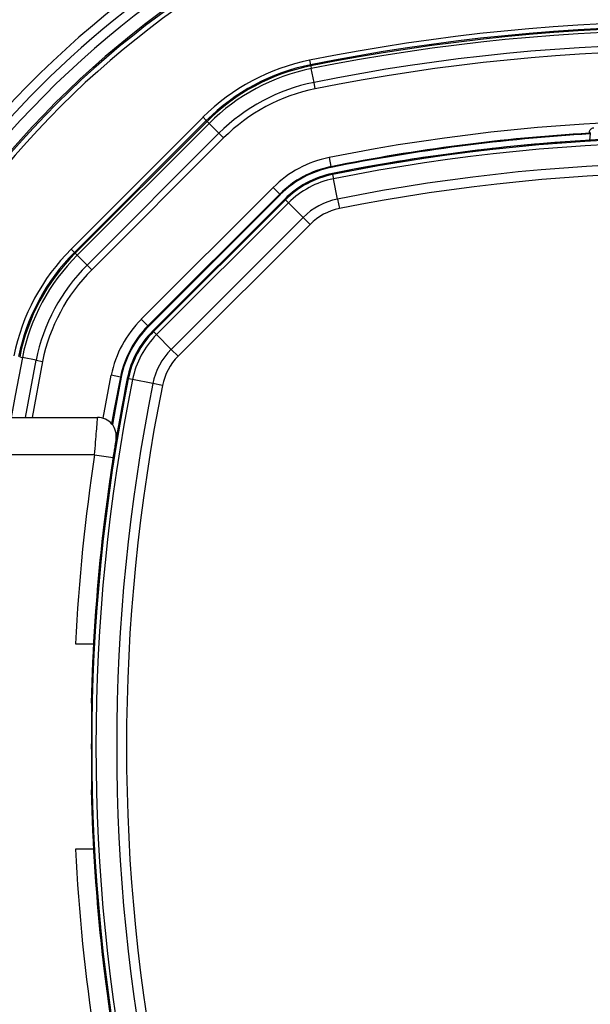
# Model space of a CAD drawing. Header units: millimetres. Extents: x 20 to 26059, y 28 to 17777.
# Tile 53 of 90: x 8953 to 9075, y 13209 to 13420. Entities that reach past the tile are written whole.
import ezdxf

# ---------------------------------------------------------------- set-up
doc = ezdxf.new("R2010")
doc.units = ezdxf.units.MM
doc.header["$LTSCALE"] = 2
doc.layers.add('COMPONENT_GEOMETRY', color=7, linetype='Continuous')
doc.styles.add('SLDTEXTSTYLE0', font='TXT', dxfattribs={"width": 0.75})
doc.dimstyles.new('SLDDIMSTYLE0', dxfattribs={"dimtxt": 150, "dimasz": 6.604, "dimexe": 0, "dimexo": 0.0625, "dimgap": 37.5, "dimtad": 0, "dimtih": 1, "dimtoh": 1, "dimdec": 0, "dimrnd": 1e-09, "dimzin": 12, "dimdsep": 46, "dimtxsty": 'SLDTEXTSTYLE0', "dimsah": 1, "dimcen": 0.09, "dimadec": 0, "dimazin": 3, "dimtfac": 1, "dimtdec": 0, "dimtofl": 0, "dimtmove": 0, "dimatfit": 3, "dimfxl": 1, "dimfrac": 2, "dimtolj": 1, "dimtzin": 12, "dimarcsym": 0})

# ---------------------------------------------------------------- blocks, each defined once
blk = doc.blocks.new('_D')
at = {"layer": 'COMPONENT_GEOMETRY', "color": 7}
for p, q in [((8742.94, 17777.25), (8697.24, 17777.25)), ((8697.24, 17777.25), (8697.24, 17539.12)), ((9453.98, 17777.25), (9499.68, 17777.25)), ((9499.68, 17777.25), (9499.68, 17539.12)), ((2197.17, 13286.24), (2197.17, 17567.56)), ((15999.75, 13309.49), (15999.75, 17567.56)), ((2197.17, 17561.21), (8628.2, 17561.21)), ((15999.75, 17561.21), (9568.72, 17561.21)), ((8697.24, 17539.12), (8742.94, 17539.12)), ((9499.68, 17539.12), (9453.98, 17539.12))]:
    blk.add_line(p, q, dxfattribs=at)
for points in [[(2197.17, 17561.21), (2203.77, 17560.19), (2203.77, 17562.22)], [(15999.75, 17561.21), (15993.15, 17562.22), (15993.15, 17560.19)]]:
    blk.add_solid(points, dxfattribs=at)
at = {"layer": 'COMPONENT_GEOMETRY', "color": 7, "char_height": 150, "attachment_point": 1, "style": 'SLDTEXTSTYLE0'}
for s, insert in [('22\'7.70"', (8742.94, 17732.48)), ('6901mm', (8689.29, 17508.06))]:
    blk.add_mtext(s, dxfattribs=dict(at, insert=insert))

msp = doc.modelspace()

# ---------------------------------------------------------------- linework, layer by layer
at = {"color": 7, "linetype": 'Continuous', "lineweight": 25}
for p, q in [((9014.74, 13411.46), (9014.94, 13410.48)), ((9014.99, 13410.23), (9014.94, 13410.48)), ((9014.99, 13410.23), (9015.1, 13409.66)), ((9015.7, 13406.72), (9015.1, 13409.66)), ((9015.97, 13405.33), (9015.7, 13406.72)), ((8963.67, 13370.98), (8991.92, 13399.23)), ((8992.62, 13398.52), (8964.37, 13370.27)), ((8964.55, 13370.09), (8992.8, 13398.34)), ((8993.21, 13397.93), (8964.96, 13369.68)), ((8991.92, 13399.23), (8992.62, 13398.52)), ((8992.8, 13398.34), (8992.62, 13398.52)), ((8992.8, 13398.34), (8993.21, 13397.93)), ((8995.33, 13395.81), (8993.21, 13397.93)), ((8967.09, 13367.56), (8995.33, 13395.81)), ((8996.33, 13394.81), (8995.33, 13395.81)), ((9074.83, 13395.66), (9074.66, 13394.32)), ((9074.68, 13395.83), (9074.83, 13395.66)), ((9074.86, 13395.92), (9074.83, 13395.66)), ((8996.33, 13394.81), (8968.09, 13366.56)), ((9018.93, 13390.62), (9019.33, 13388.66)), ((9019.36, 13388.49), (9019.33, 13388.66)), ((9019.67, 13386.97), (9019.62, 13387.19)), ((9019.67, 13386.97), (9019.85, 13386.07)), ((9020.72, 13381.71), (9019.85, 13386.07)), ((8978.7, 13355.95), (9006.95, 13384.2)), ((9008.36, 13382.78), (8980.11, 13354.53)), ((9008.36, 13382.78), (9006.95, 13384.2)), ((9008.48, 13382.66), (9008.36, 13382.78)), ((9008.48, 13382.66), (8980.23, 13354.41)), ((9009.42, 13381.72), (8981.17, 13353.47)), ((8981.33, 13353.31), (9009.58, 13381.56)), ((9010.23, 13380.92), (8981.98, 13352.67)), ((9009.58, 13381.56), (9009.42, 13381.72)), ((9009.58, 13381.56), (9010.23, 13380.92)), ((9013.37, 13377.77), (9010.23, 13380.92)), ((9020.72, 13381.71), (9021.13, 13379.67)), ((8985.12, 13349.52), (9013.37, 13377.77)), ((9014.84, 13376.3), (9013.37, 13377.77)), ((9014.84, 13376.3), (8986.59, 13348.05)), ((8963.67, 13370.98), (8964.37, 13370.27)), ((8964.55, 13370.09), (8964.37, 13370.27)), ((8964.55, 13370.09), (8964.96, 13369.68)), ((8967.09, 13367.56), (8964.96, 13369.68)), ((8967.09, 13367.56), (8968.09, 13366.56)), ((8980.11, 13354.53), (8978.7, 13355.95)), ((8980.23, 13354.41), (8980.11, 13354.53)), ((8981.33, 13353.31), (8981.17, 13353.47)), ((8981.33, 13353.31), (8981.98, 13352.67)), ((8985.12, 13349.52), (8981.98, 13352.67)), ((8986.59, 13348.05), (8985.12, 13349.52)), ((8952.66, 13347.9), (8953.23, 13347.79)), ((8956.18, 13347.2), (8953.23, 13347.79)), ((8956.18, 13347.2), (8957.56, 13346.92)), ((8974.23, 13343.57), (8972.27, 13343.96)), ((8974.41, 13343.53), (8974.23, 13343.57)), ((8975.93, 13343.23), (8975.71, 13343.27)), ((8976.82, 13343.05), (8975.93, 13343.23)), ((8981.18, 13342.17), (8976.82, 13343.05)), ((8983.23, 13341.76), (8981.18, 13342.17)), ((8948.89, 13334.93), (8969.34, 13334.93)), ((8968.71, 13326.93), (8948.89, 13326.93)), ((8968.71, 13326.93), (8972.66, 13326.33)), ((8972.66, 13326.33), (8972.08, 13322.41)), ((8964.59, 13286.43), (8968.47, 13286.43)), ((8967.97, 13273.77), (8968.04, 13273.7)), ((8968.04, 13255.17), (8967.97, 13255.1)), ((8968.47, 13242.43), (8964.59, 13242.43))]:
    msp.add_line(p, q, dxfattribs=at)
at = {"color": 8, "linetype": 'Continuous', "lineweight": 25}
for p, q in [((8953.9, 13334.93), (8956.18, 13347.2)), ((8957.56, 13346.92), (8955.33, 13334.93)), ((8970.53, 13334.75), (8972.27, 13343.96))]:
    msp.add_line(p, q, dxfattribs=at)
at = {"color": 7, "linetype": 'Continuous', "lineweight": 25, "flags": 128}
for points in [[(9074.86, 13395.92), (9074.77, 13396.02), (9074.69, 13396.1)], [(8974.23, 13343.57), (8972.92, 13336.71), (8972.35, 13333.56)], [(8974.41, 13343.53), (8973.09, 13336.66), (8972.5, 13333.39)]]:
    msp.add_lwpolyline(points, dxfattribs=at)
at = {"color": 8, "linetype": 'Continuous', "lineweight": 25, "flags": 128}
msp.add_lwpolyline([(8953.23, 13347.79), (8951.68, 13339.63), (8950.85, 13334.93)], dxfattribs=at)
at = {"color": 7, "linetype": 'Continuous', "lineweight": 25}
for centre, radius, start, end in [((9098.46, 13264.43), 202, 20.4268, 159.5732), ((9098.46, 13264.43), 198, 20.8585, 159.1415), ((9098.46, 13264.43), 195.2, 21.1724, 158.8276), ((9098.46, 13264.43), 200, 121.0906, 148.9094), ((9098.46, 12995.03), 424.76, 78.6328, 101.3672), ((9098.46, 12995.03), 423.76, 78.6328, 101.3672), ((9098.46, 12995.03), 423.51, 78.6328, 101.3672), ((9098.46, 12995.03), 422.92, 78.6328, 101.3672), ((9098.46, 12995.03), 419.92, 78.6328, 101.3672), ((9098.46, 12995.03), 418.51, 78.6328, 101.3672), ((9023.56, 13367.58), 44.76, 101.3672, 135), ((9023.56, 13367.58), 43.76, 101.3672, 135), ((9023.56, 13367.58), 43.51, 101.3672, 135), ((9023.56, 13367.58), 42.92, 101.3672, 135), ((9023.56, 13367.58), 39.92, 101.3672, 135), ((9023.56, 13367.58), 38.51, 101.3672, 135), ((9098.46, 12995.03), 403.5, 78.6328, 101.3672), ((9098.46, 12995.03), 401.5, 93.396, 101.3672), ((9098.46, 12995.03), 401.33, 93.3753, 101.3672), ((9098.46, 12995.03), 400, 91.3375, 101.3672), ((9098.46, 12995.03), 400, 94.1474, 101.3672), ((9098.46, 12995.03), 399.78, 78.6328, 101.3672), ((9098.46, 12995.03), 398.86, 78.6328, 101.3672), ((9023.56, 13367.58), 23.5, 101.3672, 135), ((9098.46, 12995.03), 394.42, 78.6328, 101.3672), ((9023.56, 13367.58), 21.5, 101.3672, 135), ((9023.56, 13367.58), 21.33, 101.3672, 135), ((9023.56, 13367.58), 20, 101.3672, 135), ((9098.46, 12995.03), 392.33, 78.6328, 101.3672), ((9023.56, 13367.58), 19.78, 101.3672, 135), ((9023.56, 13367.58), 18.86, 101.3672, 135), ((9023.56, 13367.58), 14.42, 101.3672, 135), ((9023.56, 13367.58), 12.33, 101.3672, 135), ((8995.31, 13339.33), 44.76, 135, 168.6328), ((8995.31, 13339.33), 43.76, 135, 168.6328), ((8995.31, 13339.33), 43.51, 135, 168.6328), ((8995.31, 13339.33), 42.92, 135, 168.6328), ((8995.31, 13339.33), 39.92, 135, 168.6328), ((8995.31, 13339.33), 38.51, 135, 168.6328), ((8995.31, 13339.33), 23.5, 135, 168.6328), ((8995.31, 13339.33), 21.5, 135, 168.6328), ((8995.31, 13339.33), 21.33, 135, 168.6328), ((8995.31, 13339.33), 20, 135, 168.6328), ((8995.31, 13339.33), 19.78, 135, 168.6328), ((8995.31, 13339.33), 18.86, 135, 168.6328), ((8995.31, 13339.33), 14.42, 135, 168.6328), ((8995.31, 13339.33), 12.33, 135, 168.6328), ((9367.86, 13264.43), 400, 168.6328, 178.6625), ((9367.86, 13264.43), 399.78, 168.6328, 191.3672), ((9367.86, 13264.43), 400, 168.6328, 175.8526), ((9367.86, 13264.43), 398.86, 168.6328, 191.3672), ((9367.86, 13264.43), 394.42, 168.6328, 191.3672), ((9367.86, 13264.43), 392.33, 168.6328, 191.3672), ((8969.34, 13330.93), 4, 350.7221, 90), ((9368.06, 13265.8), 404, 171.2964, 177.0724), ((9367.86, 13264.43), 399.86, 179.2454, 180.7546), ((9367.86, 13264.43), 400, 181.3375, 191.3672), ((9368.06, 13263.07), 404, 182.9276, 188.7036), ((9367.86, 13264.43), 400, 184.1474, 191.3672)]:
    msp.add_arc(centre, radius, start, end, dxfattribs=at)
at = {"color": 8, "linetype": 'Continuous', "lineweight": 25}
for radius, start, end in [(194.87, 21.2097, 158.7903), (193.87, 21.3244, 158.6756)]:
    msp.add_arc((9098.46, 13264.43), radius, start, end, dxfattribs=at)
at = {"color": 7, "linetype": 'Continuous', "lineweight": 25}
for points, knots in [([(9074.68, 13395.83), (9074.68, 13395.85), (9074.67, 13395.89), (9074.69, 13396.05), (9074.69, 13396.1)], [0, 0, 0, 0, 0.649892, 1, 1, 1, 1]), ([(9074.69, 13396.1), (9074.71, 13396.2), (9074.74, 13396.36), (9074.91, 13396.65), (9075.14, 13396.85), (9075.39, 13396.96), (9075.56, 13396.98), (9075.62, 13396.99)], [0, 0, 0, 0, 0.304041, 0.505623, 0.708168, 0.890585, 1, 1, 1, 1]), ([(8968.71, 13326.93), (8968.78, 13327.84), (8968.92, 13329.66), (8969.11, 13332.08), (8969.26, 13333.88), (8969.33, 13334.81), (8969.34, 13334.9), (8969.34, 13334.93)], [0, 0, 0, 0, 0.217102, 0.434577, 0.651626, 0.866747, 1, 1, 1, 1]), ([(8973.29, 13330.29), (8973.29, 13330.27), (8973.28, 13330.23), (8973.21, 13329.77), (8973.06, 13328.87), (8972.87, 13327.68), (8972.73, 13326.78), (8972.66, 13326.33)], [0, 0, 0, 0, 0.133305, 0.348506, 0.565602, 0.783043, 1, 1, 1, 1]), ([(8968.04, 13273.7), (8968.05, 13273.65), (8968.06, 13273.54), (8968.06, 13272.83), (8968.06, 13271.8), (8968.05, 13270.69), (8968.04, 13269.97), (8968.03, 13269.7)], [0, 0, 0, 0, 0.217051, 0.434103, 0.651134, 0.868186, 1, 1, 1, 1]), ([(8968.03, 13259.17), (8968.04, 13258.72), (8968.05, 13257.82), (8968.06, 13256.62), (8968.06, 13255.71), (8968.05, 13255.24), (8968.04, 13255.19), (8968.04, 13255.17)], [0, 0, 0, 0, 0.217103, 0.434207, 0.651285, 0.868325, 1, 1, 1, 1])]:
    msp.add_open_spline(points, degree=3, knots=knots, dxfattribs=at)

# ---------------------------------------------------------------- dimensions: what is measured, and where the dimension line sits
at = {"layer": 'COMPONENT_GEOMETRY', "color": 7}
dim = msp.add_linear_dim(base=(2197.17, 17561.21), p1=(15999.75, 13306.95), p2=(2197.17, 13283.7), dimstyle='SLDDIMSTYLE0', dxfattribs=at)
dim.commit()
dim.dimension.update_dxf_attribs({"geometry": '_D', "text_midpoint": (9098.46, 17561.21), "dimtype": 160})

doc.saveas('drawing.dxf')
